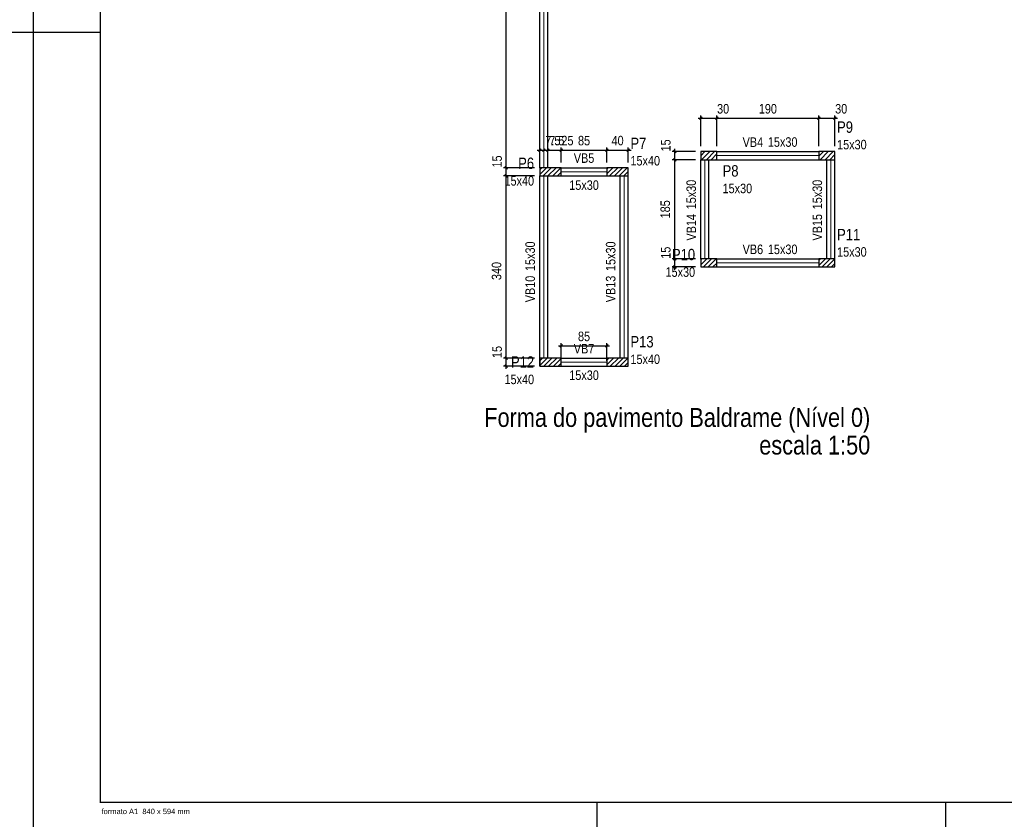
# Model space of a CAD drawing. Extents: x 1874 to 2462, y -2142 to -2023.
# Tile 16 of 74: x 1957 to 1994, y -2082 to -2052. Entities that reach past the tile are written whole.
import ezdxf

# ---------------------------------------------------------------- set-up
doc = ezdxf.new("R2010")
doc.units = 0
doc.header["$LTSCALE"] = 0.1
doc.header["$MEASUREMENT"] = 0
doc.header["$PDMODE"] = 3
doc.header["$PDSIZE"] = 0.1
doc.layers.get('0').update_dxf_attribs({"linetype": 'CONTINUOUS', "lineweight": 25})
doc.layers.get('DEFPOINTS').update_dxf_attribs({"linetype": 'CONTINUOUS', "lineweight": 25})
for name, color, linetype, lineweight in [('FO-Eixos', 5, 'CONTINUOUS', 5), ('FO-Hachuras dos pilares', 80, 'CONTINUOUS', 25), ('FO-PILARES', 160, 'CONTINUOUS', 30), ('FO-Textos das vigas', 7, 'CONTINUOUS', 25), ('FO-Textos dos pilares', 7, 'CONTINUOUS', 25), ('FO-TÍTULOS', 1, 'CONTINUOUS', 25), ('FO-VIGAS', 130, 'CONTINUOUS', 30)]:
    doc.layers.add(name, color=color, linetype=linetype, lineweight=lineweight)
for name, color, linetype in [('RVS-GER', 1, 'CONTINUOUS'), ('Simbolos', 5, 'CONTINUOUS'), ('XX-CARIMBO', 9, 'CONTINUOUS'), ('XX-FOLHA', 253, 'CONTINUOUS')]:
    doc.layers.add(name, color=color, linetype=linetype)
doc.styles.add('ArialNarrow', font='ARIALN.TTF')
doc.styles.add('Texto Carimbo', font='arial.ttf')
doc.dimstyles.new('UM_50.000000', dxfattribs={"dimtxt": 0.18, "dimasz": 0.1, "dimexe": 0.1, "dimexo": 0.2, "dimgap": 0, "dimtad": 1, "dimtih": 1, "dimtoh": 1, "dimdec": 1, "dimlfac": 50, "dimzin": 0, "dimdsep": 46, "dimtxsty": 'Standard', "dimblk": 'CLOSED', "dimblk1": 'CLOSED', "dimblk2": 'CLOSED', "dimcen": 0.09, "dimdle": 0.1, "dimadec": 1, "dimazin": 2, "dimtfac": 1, "dimtdec": 4, "dimtofl": 0, "dimtmove": 0, "dimatfit": 3, "dimldrblk": 'CLOSED', "dimfxl": 1, "dimtolj": 1, "dimarcsym": 0})
pattern_1 = [(45, (1948.9442, -2065.38578), (-0.08838835, 0.08838835), [])]
pattern_2 = [(45, (1948.9442, -2065.68578), (-0.08838835, 0.08838835), [])]

# ---------------------------------------------------------------- blocks, each defined once
blk = doc.blocks.new('_OBLIQUE')
at = {"color": 0, "linetype": 'ByBlock', "lineweight": -2}
blk.add_line((-0.5, -0.5), (0.5, 0.5), dxfattribs=at)
blk = doc.blocks.new('*D4138')
at = {"layer": 'DEFPOINTS', "color": 0, "transparency": 16777216}
for p in [(1976.544, -2057.33), (1976.694, -2057.33), (1976.694, -2057.33)]:
    blk.add_point(p, dxfattribs=at)
at = {"layer": 'FO-TÍTULOS', "color": 0, "lineweight": -2, "transparency": 16777216}
blk.add_line((1976.444, -2057.33), (1976.794, -2057.33), dxfattribs=at)
at = {"layer": 'FO-TÍTULOS', "color": 0, "lineweight": -2, "transparency": 16777216, "xscale": 0.1, "yscale": 0.1, "zscale": 0.1, "rotation": 180}
blk.add_blockref('_OBLIQUE', (1976.544, -2057.33), dxfattribs=at)
at = {"layer": 'FO-TÍTULOS', "color": 0, "lineweight": -2, "transparency": 16777216, "xscale": 0.1, "yscale": 0.1, "zscale": 0.1}
blk.add_blockref('_OBLIQUE', (1976.694, -2057.33), dxfattribs=at)
at = {"layer": 'FO-TÍTULOS', "transparency": 16777216, "insert": (1977.032, -2056.977), "char_height": 0.353, "attachment_point": 5, "rotation": 0.0057, "style": 'ArialNarrow'}
blk.add_mtext('\\A1;7.5', dxfattribs=at)
blk = doc.blocks.new('*D4139')
at = {"layer": 'DEFPOINTS', "color": 0, "transparency": 16777216}
for p in [(1976.694, -2057.33), (1976.844, -2057.33), (1976.844, -2057.33)]:
    blk.add_point(p, dxfattribs=at)
at = {"layer": 'FO-TÍTULOS', "color": 0, "lineweight": -2, "transparency": 16777216}
blk.add_line((1976.594, -2057.33), (1976.944, -2057.33), dxfattribs=at)
at = {"layer": 'FO-TÍTULOS', "color": 0, "lineweight": -2, "transparency": 16777216, "xscale": 0.1, "yscale": 0.1, "zscale": 0.1, "rotation": 180}
blk.add_blockref('_OBLIQUE', (1976.694, -2057.33), dxfattribs=at)
at = {"layer": 'FO-TÍTULOS', "color": 0, "lineweight": -2, "transparency": 16777216, "xscale": 0.1, "yscale": 0.1, "zscale": 0.1}
blk.add_blockref('_OBLIQUE', (1976.844, -2057.33), dxfattribs=at)
at = {"layer": 'FO-TÍTULOS', "transparency": 16777216, "insert": (1977.182, -2056.977), "char_height": 0.353, "attachment_point": 5, "rotation": 0.0057, "style": 'ArialNarrow'}
blk.add_mtext('\\A1;7.5', dxfattribs=at)
blk = doc.blocks.new('*D4140')
at = {"layer": 'DEFPOINTS', "color": 0, "transparency": 16777216}
for p in [(1976.844, -2057.33), (1977.344, -2057.33), (1977.344, -2057.986)]:
    blk.add_point(p, dxfattribs=at)
at = {"layer": 'FO-TÍTULOS', "color": 0, "lineweight": -2, "transparency": 16777216}
for p, q in [((1976.744, -2057.33), (1977.444, -2057.33)), ((1977.344, -2057.786), (1977.344, -2057.23))]:
    blk.add_line(p, q, dxfattribs=at)
at = {"layer": 'FO-TÍTULOS', "color": 0, "lineweight": -2, "transparency": 16777216, "xscale": 0.1, "yscale": 0.1, "zscale": 0.1, "rotation": 180}
blk.add_blockref('_OBLIQUE', (1976.844, -2057.33), dxfattribs=at)
at = {"layer": 'FO-TÍTULOS', "color": 0, "lineweight": -2, "transparency": 16777216, "xscale": 0.1, "yscale": 0.1, "zscale": 0.1}
blk.add_blockref('_OBLIQUE', (1977.344, -2057.33), dxfattribs=at)
at = {"layer": 'FO-TÍTULOS', "transparency": 16777216, "insert": (1977.576, -2056.977), "char_height": 0.353, "attachment_point": 5, "rotation": 0.0057, "style": 'ArialNarrow'}
blk.add_mtext('\\A1;25', dxfattribs=at)
blk = doc.blocks.new('*D4141')
at = {"layer": 'DEFPOINTS', "color": 0, "transparency": 16777216}
for p in [(1979.044, -2057.33), (1977.344, -2057.986), (1979.044, -2057.986)]:
    blk.add_point(p, dxfattribs=at)
at = {"layer": 'FO-TÍTULOS', "color": 0, "lineweight": -2, "transparency": 16777216}
for p, q in [((1977.244, -2057.33), (1979.144, -2057.33)), ((1977.344, -2057.786), (1977.344, -2057.23)), ((1979.044, -2057.786), (1979.044, -2057.23))]:
    blk.add_line(p, q, dxfattribs=at)
at = {"layer": 'FO-TÍTULOS', "color": 0, "lineweight": -2, "transparency": 16777216, "xscale": 0.1, "yscale": 0.1, "zscale": 0.1, "rotation": 180}
blk.add_blockref('_OBLIQUE', (1977.344, -2057.33), dxfattribs=at)
at = {"layer": 'FO-TÍTULOS', "color": 0, "lineweight": -2, "transparency": 16777216, "xscale": 0.1, "yscale": 0.1, "zscale": 0.1}
blk.add_blockref('_OBLIQUE', (1979.044, -2057.33), dxfattribs=at)
at = {"layer": 'FO-TÍTULOS', "transparency": 16777216, "insert": (1978.194, -2056.977), "char_height": 0.353, "attachment_point": 5, "rotation": 0.0057, "style": 'ArialNarrow'}
blk.add_mtext('\\A1;85', dxfattribs=at)
blk = doc.blocks.new('*D4142')
at = {"layer": 'DEFPOINTS', "color": 0, "transparency": 16777216}
for p in [(1979.844, -2057.33), (1979.044, -2057.986), (1979.844, -2057.986)]:
    blk.add_point(p, dxfattribs=at)
at = {"layer": 'FO-TÍTULOS', "color": 0, "lineweight": -2, "transparency": 16777216}
for p, q in [((1978.944, -2057.33), (1979.944, -2057.33)), ((1979.044, -2057.786), (1979.044, -2057.23)), ((1979.844, -2057.786), (1979.844, -2057.23))]:
    blk.add_line(p, q, dxfattribs=at)
at = {"layer": 'FO-TÍTULOS', "color": 0, "lineweight": -2, "transparency": 16777216, "xscale": 0.1, "yscale": 0.1, "zscale": 0.1, "rotation": 180}
blk.add_blockref('_OBLIQUE', (1979.044, -2057.33), dxfattribs=at)
at = {"layer": 'FO-TÍTULOS', "color": 0, "lineweight": -2, "transparency": 16777216, "xscale": 0.1, "yscale": 0.1, "zscale": 0.1}
blk.add_blockref('_OBLIQUE', (1979.844, -2057.33), dxfattribs=at)
at = {"layer": 'FO-TÍTULOS', "transparency": 16777216, "insert": (1979.444, -2056.977), "char_height": 0.353, "attachment_point": 5, "rotation": 0.0057, "style": 'ArialNarrow'}
blk.add_mtext('\\A1;40', dxfattribs=at)
blk = doc.blocks.new('*D4143')
at = {"layer": 'DEFPOINTS', "color": 0, "transparency": 16777216}
for p in [(1983.144, -2056.144), (1982.544, -2057.386), (1983.144, -2057.386)]:
    blk.add_point(p, dxfattribs=at)
at = {"layer": 'FO-TÍTULOS', "color": 0, "lineweight": -2, "transparency": 16777216}
for p, q in [((1982.544, -2057.186), (1982.544, -2056.044)), ((1983.144, -2057.186), (1983.144, -2056.044)), ((1982.444, -2056.144), (1983.244, -2056.144))]:
    blk.add_line(p, q, dxfattribs=at)
at = {"layer": 'FO-TÍTULOS', "color": 0, "lineweight": -2, "transparency": 16777216, "xscale": 0.1, "yscale": 0.1, "zscale": 0.1, "rotation": 180}
blk.add_blockref('_OBLIQUE', (1982.544, -2056.144), dxfattribs=at)
at = {"layer": 'FO-TÍTULOS', "color": 0, "lineweight": -2, "transparency": 16777216, "xscale": 0.1, "yscale": 0.1, "zscale": 0.1}
blk.add_blockref('_OBLIQUE', (1983.144, -2056.144), dxfattribs=at)
at = {"layer": 'FO-TÍTULOS', "transparency": 16777216, "insert": (1983.376, -2055.791), "char_height": 0.353, "attachment_point": 5, "rotation": 0.0057, "style": 'ArialNarrow'}
blk.add_mtext('\\A1;30', dxfattribs=at)
blk = doc.blocks.new('*D4144')
at = {"layer": 'DEFPOINTS', "color": 0, "transparency": 16777216}
for p in [(1986.944, -2056.144), (1983.144, -2057.386), (1986.944, -2057.386)]:
    blk.add_point(p, dxfattribs=at)
at = {"layer": 'FO-TÍTULOS', "color": 0, "lineweight": -2, "transparency": 16777216}
for p, q in [((1983.144, -2057.186), (1983.144, -2056.044)), ((1986.944, -2057.186), (1986.944, -2056.044)), ((1983.044, -2056.144), (1987.044, -2056.144))]:
    blk.add_line(p, q, dxfattribs=at)
at = {"layer": 'FO-TÍTULOS', "color": 0, "lineweight": -2, "transparency": 16777216, "xscale": 0.1, "yscale": 0.1, "zscale": 0.1, "rotation": 180}
blk.add_blockref('_OBLIQUE', (1983.144, -2056.144), dxfattribs=at)
at = {"layer": 'FO-TÍTULOS', "color": 0, "lineweight": -2, "transparency": 16777216, "xscale": 0.1, "yscale": 0.1, "zscale": 0.1}
blk.add_blockref('_OBLIQUE', (1986.944, -2056.144), dxfattribs=at)
at = {"layer": 'FO-TÍTULOS', "transparency": 16777216, "insert": (1985.044, -2055.791), "char_height": 0.353, "attachment_point": 5, "style": 'ArialNarrow'}
blk.add_mtext('\\A1;190', dxfattribs=at)
blk = doc.blocks.new('*D4145')
at = {"layer": 'DEFPOINTS', "color": 0, "transparency": 16777216}
for p in [(1987.544, -2056.144), (1986.944, -2057.386), (1987.544, -2057.386)]:
    blk.add_point(p, dxfattribs=at)
at = {"layer": 'FO-TÍTULOS', "color": 0, "lineweight": -2, "transparency": 16777216}
for p, q in [((1986.944, -2057.186), (1986.944, -2056.044)), ((1987.544, -2057.186), (1987.544, -2056.044)), ((1986.844, -2056.144), (1987.644, -2056.144))]:
    blk.add_line(p, q, dxfattribs=at)
at = {"layer": 'FO-TÍTULOS', "color": 0, "lineweight": -2, "transparency": 16777216, "xscale": 0.1, "yscale": 0.1, "zscale": 0.1, "rotation": 180}
blk.add_blockref('_OBLIQUE', (1986.944, -2056.144), dxfattribs=at)
at = {"layer": 'FO-TÍTULOS', "color": 0, "lineweight": -2, "transparency": 16777216, "xscale": 0.1, "yscale": 0.1, "zscale": 0.1}
blk.add_blockref('_OBLIQUE', (1987.544, -2056.144), dxfattribs=at)
at = {"layer": 'FO-TÍTULOS', "transparency": 16777216, "insert": (1987.776, -2055.791), "char_height": 0.353, "attachment_point": 5, "rotation": 0.0057, "style": 'ArialNarrow'}
blk.add_mtext('\\A1;30', dxfattribs=at)
blk = doc.blocks.new('*D4146')
at = {"layer": 'DEFPOINTS', "color": 0, "transparency": 16777216}
for p in [(1979.044, -2064.628), (1977.344, -2065.386), (1979.044, -2065.386)]:
    blk.add_point(p, dxfattribs=at)
at = {"layer": 'FO-TÍTULOS', "color": 0, "lineweight": -2, "transparency": 16777216}
for p, q in [((1977.244, -2064.628), (1979.144, -2064.628)), ((1977.344, -2065.186), (1977.344, -2064.528)), ((1979.044, -2065.186), (1979.044, -2064.528))]:
    blk.add_line(p, q, dxfattribs=at)
at = {"layer": 'FO-TÍTULOS', "color": 0, "lineweight": -2, "transparency": 16777216, "xscale": 0.1, "yscale": 0.1, "zscale": 0.1, "rotation": 180}
blk.add_blockref('_OBLIQUE', (1977.344, -2064.628), dxfattribs=at)
at = {"layer": 'FO-TÍTULOS', "color": 0, "lineweight": -2, "transparency": 16777216, "xscale": 0.1, "yscale": 0.1, "zscale": 0.1}
blk.add_blockref('_OBLIQUE', (1979.044, -2064.628), dxfattribs=at)
at = {"layer": 'FO-TÍTULOS', "transparency": 16777216, "insert": (1978.194, -2064.275), "char_height": 0.353, "attachment_point": 5, "style": 'ArialNarrow'}
blk.add_mtext('\\A1;85', dxfattribs=at)
blk = doc.blocks.new('*D4147')
at = {"layer": 'DEFPOINTS', "color": 0, "transparency": 16777216}
for p in [(1981.575, -2061.386), (1982.544, -2061.386), (1982.544, -2061.686)]:
    blk.add_point(p, dxfattribs=at)
at = {"layer": 'FO-TÍTULOS', "color": 0, "lineweight": -2, "transparency": 16777216}
for p, q in [((1982.344, -2061.386), (1981.475, -2061.386)), ((1981.575, -2061.786), (1981.575, -2061.286)), ((1982.344, -2061.686), (1981.475, -2061.686))]:
    blk.add_line(p, q, dxfattribs=at)
at = {"layer": 'FO-TÍTULOS', "color": 0, "lineweight": -2, "transparency": 16777216, "xscale": 0.1, "yscale": 0.1, "zscale": 0.1}
for p, rotation in [((1981.575, -2061.386), 90), ((1981.575, -2061.686), 270)]:
    blk.add_blockref('_OBLIQUE', p, dxfattribs=dict(at, rotation=rotation))
at = {"layer": 'FO-TÍTULOS', "transparency": 16777216, "insert": (1981.242, -2061.154), "char_height": 0.353, "attachment_point": 5, "rotation": 90, "style": 'ArialNarrow'}
blk.add_mtext('\\A1;15', dxfattribs=at)
blk = doc.blocks.new('*D4148')
at = {"layer": 'DEFPOINTS', "color": 0, "transparency": 16777216}
for p in [(1981.575, -2057.686), (1982.544, -2057.686), (1982.544, -2061.386)]:
    blk.add_point(p, dxfattribs=at)
at = {"layer": 'FO-TÍTULOS', "color": 0, "lineweight": -2, "transparency": 16777216}
for p, q in [((1982.344, -2057.686), (1981.475, -2057.686)), ((1981.575, -2061.486), (1981.575, -2057.586)), ((1982.344, -2061.386), (1981.475, -2061.386))]:
    blk.add_line(p, q, dxfattribs=at)
at = {"layer": 'FO-TÍTULOS', "color": 0, "lineweight": -2, "transparency": 16777216, "xscale": 0.1, "yscale": 0.1, "zscale": 0.1}
for p, rotation in [((1981.575, -2057.686), 90), ((1981.575, -2061.386), 270)]:
    blk.add_blockref('_OBLIQUE', p, dxfattribs=dict(at, rotation=rotation))
at = {"layer": 'FO-TÍTULOS', "transparency": 16777216, "insert": (1981.222, -2059.536), "char_height": 0.353, "attachment_point": 5, "rotation": 90, "style": 'ArialNarrow'}
blk.add_mtext('\\A1;185', dxfattribs=at)
blk = doc.blocks.new('*D4149')
at = {"layer": 'DEFPOINTS', "color": 0, "transparency": 16777216}
for p in [(1981.575, -2057.386), (1982.544, -2057.386), (1982.544, -2057.686)]:
    blk.add_point(p, dxfattribs=at)
at = {"layer": 'FO-TÍTULOS', "color": 0, "lineweight": -2, "transparency": 16777216}
for p, q in [((1982.344, -2057.386), (1981.475, -2057.386)), ((1981.575, -2057.786), (1981.575, -2057.286)), ((1982.344, -2057.686), (1981.475, -2057.686))]:
    blk.add_line(p, q, dxfattribs=at)
at = {"layer": 'FO-TÍTULOS', "color": 0, "lineweight": -2, "transparency": 16777216, "xscale": 0.1, "yscale": 0.1, "zscale": 0.1}
for p, rotation in [((1981.575, -2057.386), 90), ((1981.575, -2057.686), 270)]:
    blk.add_blockref('_OBLIQUE', p, dxfattribs=dict(at, rotation=rotation))
at = {"layer": 'FO-TÍTULOS', "transparency": 16777216, "insert": (1981.242, -2057.154), "char_height": 0.353, "attachment_point": 5, "rotation": 90, "style": 'ArialNarrow'}
blk.add_mtext('\\A1;15', dxfattribs=at)
blk = doc.blocks.new('*D4150')
at = {"layer": 'DEFPOINTS', "color": 0, "transparency": 16777216}
for p in [(1975.288, -2065.086), (1976.544, -2065.086), (1976.544, -2065.386)]:
    blk.add_point(p, dxfattribs=at)
at = {"layer": 'FO-TÍTULOS', "color": 0, "lineweight": -2, "transparency": 16777216}
for p, q in [((1976.344, -2065.086), (1975.188, -2065.086)), ((1975.288, -2065.486), (1975.288, -2064.986)), ((1976.344, -2065.386), (1975.188, -2065.386))]:
    blk.add_line(p, q, dxfattribs=at)
at = {"layer": 'FO-TÍTULOS', "color": 0, "lineweight": -2, "transparency": 16777216, "xscale": 0.1, "yscale": 0.1, "zscale": 0.1}
for p, rotation in [((1975.288, -2065.086), 90), ((1975.288, -2065.386), 270)]:
    blk.add_blockref('_OBLIQUE', p, dxfattribs=dict(at, rotation=rotation))
at = {"layer": 'FO-TÍTULOS', "transparency": 16777216, "insert": (1974.955, -2064.854), "char_height": 0.353, "attachment_point": 5, "rotation": 90, "style": 'ArialNarrow'}
blk.add_mtext('\\A1;15', dxfattribs=at)
blk = doc.blocks.new('*D4151')
at = {"layer": 'DEFPOINTS', "color": 0, "transparency": 16777216}
for p in [(1975.288, -2058.286), (1976.544, -2058.286), (1976.544, -2065.086)]:
    blk.add_point(p, dxfattribs=at)
at = {"layer": 'FO-TÍTULOS', "color": 0, "lineweight": -2, "transparency": 16777216}
for p, q in [((1975.288, -2065.186), (1975.288, -2058.186)), ((1976.344, -2058.286), (1975.188, -2058.286)), ((1976.344, -2065.086), (1975.188, -2065.086))]:
    blk.add_line(p, q, dxfattribs=at)
at = {"layer": 'FO-TÍTULOS', "color": 0, "lineweight": -2, "transparency": 16777216, "xscale": 0.1, "yscale": 0.1, "zscale": 0.1}
for p, rotation in [((1975.288, -2058.286), 90), ((1975.288, -2065.086), 270)]:
    blk.add_blockref('_OBLIQUE', p, dxfattribs=dict(at, rotation=rotation))
at = {"layer": 'FO-TÍTULOS', "transparency": 16777216, "insert": (1974.935, -2061.836), "char_height": 0.353, "attachment_point": 5, "rotation": 90, "style": 'ArialNarrow'}
blk.add_mtext('\\A1;340', dxfattribs=at)
blk = doc.blocks.new('*D4152')
at = {"layer": 'DEFPOINTS', "color": 0, "transparency": 16777216}
for p in [(1975.288, -2057.986), (1976.544, -2057.986), (1976.544, -2058.286)]:
    blk.add_point(p, dxfattribs=at)
at = {"layer": 'FO-TÍTULOS', "color": 0, "lineweight": -2, "transparency": 16777216}
for p, q in [((1975.288, -2058.386), (1975.288, -2057.886)), ((1976.344, -2057.986), (1975.188, -2057.986)), ((1976.344, -2058.286), (1975.188, -2058.286))]:
    blk.add_line(p, q, dxfattribs=at)
at = {"layer": 'FO-TÍTULOS', "color": 0, "lineweight": -2, "transparency": 16777216, "xscale": 0.1, "yscale": 0.1, "zscale": 0.1}
for p, rotation in [((1975.288, -2057.986), 90), ((1975.288, -2058.286), 270)]:
    blk.add_blockref('_OBLIQUE', p, dxfattribs=dict(at, rotation=rotation))
at = {"layer": 'FO-TÍTULOS', "transparency": 16777216, "insert": (1974.955, -2057.754), "char_height": 0.353, "attachment_point": 5, "rotation": 90, "style": 'ArialNarrow'}
blk.add_mtext('\\A1;15', dxfattribs=at)
blk = doc.blocks.new('*D4153')
at = {"layer": 'DEFPOINTS', "color": 0, "transparency": 16777216}
for p in [(1975.288, -2043.386), (1976.544, -2043.386), (1976.544, -2057.986)]:
    blk.add_point(p, dxfattribs=at)
at = {"layer": 'FO-TÍTULOS', "color": 0, "lineweight": -2, "transparency": 16777216}
for p, q in [((1976.344, -2043.386), (1975.188, -2043.386)), ((1975.288, -2058.086), (1975.288, -2043.286)), ((1976.344, -2057.986), (1975.188, -2057.986))]:
    blk.add_line(p, q, dxfattribs=at)
at = {"layer": 'FO-TÍTULOS', "color": 0, "lineweight": -2, "transparency": 16777216, "xscale": 0.1, "yscale": 0.1, "zscale": 0.1}
for p, rotation in [((1975.288, -2043.386), 90), ((1975.288, -2057.986), 270)]:
    blk.add_blockref('_OBLIQUE', p, dxfattribs=dict(at, rotation=rotation))
at = {"layer": 'FO-TÍTULOS', "transparency": 16777216, "insert": (1974.935, -2050.686), "char_height": 0.353, "attachment_point": 5, "rotation": 90, "style": 'ArialNarrow'}
blk.add_mtext('\\A1;730', dxfattribs=at)
blk = doc.blocks.new('Aprovacao A-1_SC')
at = {"layer": 'XX-CARIMBO', "ltscale": 0.5}
for p, q in [((0, 594), (0, 0)), ((840, 594), (840, 0))]:
    blk.add_line(p, q, dxfattribs=at)
at = {"layer": 'XX-FOLHA', "ltscale": 0.5}
for p, q in [((25, 297), (0, 297)), ((210, 10), (210, 0)), ((210, 10), (210, 0)), ((340, 10), (340, 0))]:
    blk.add_line(p, q, dxfattribs=at)
at = {"layer": 'XX-FOLHA'}
for p, q in [((25, 297), (0, 297)), ((840, 297), (830, 297)), ((840, 271.02), (840, 0))]:
    blk.add_line(p, q, dxfattribs=at)
at = {"layer": 'XX-FOLHA', "ltscale": 0.5, "const_width": 0.5}
blk.add_lwpolyline([(25, 584), (25, 10), (830, 10), (830, 584), (25, 584)], dxfattribs=at)
at = {"layer": 'RVS-GER', "style": 'Texto Carimbo'}
blk.add_text('formato A1  840 x 594 mm', height=2, dxfattribs=at).set_placement((25.5, 5.65))

msp = doc.modelspace()

# ---------------------------------------------------------------- hatches: boundary and pattern name
at = {"layer": 'FO-Hachuras dos pilares', "linetype": 'Continuous'}
h = msp.add_hatch(dxfattribs=at)
h.set_pattern_fill('ANSI31', color=256, style=0)
h.set_pattern_definition(pattern_2)
h.paths.add_polyline_path([(1982.5442, -2057.3858), (1982.5442, -2057.5358), (1982.5442, -2057.6858), (1982.8442, -2057.6858), (1983.1442, -2057.6858), (1983.1442, -2057.5358), (1983.1442, -2057.3858), (1982.8442, -2057.3858)])
h = msp.add_hatch(dxfattribs=at)
h.set_pattern_fill('ANSI31', color=256, style=0)
h.set_pattern_definition(pattern_2)
h.paths.add_polyline_path([(1986.9442, -2057.3858), (1986.9442, -2057.5358), (1986.9442, -2057.6858), (1987.2442, -2057.6858), (1987.5442, -2057.6858), (1987.5442, -2057.5358), (1987.5442, -2057.3858), (1987.2442, -2057.3858)])
h = msp.add_hatch(dxfattribs=at)
h.set_pattern_fill('ANSI31', color=256, style=0)
h.set_pattern_definition(pattern_2)
h.paths.add_polyline_path([(1976.5442, -2057.9858), (1976.5442, -2058.1358), (1976.5442, -2058.2858), (1976.9442, -2058.2858), (1977.3442, -2058.2858), (1977.3442, -2058.1358), (1977.3442, -2057.9858), (1976.9442, -2057.9858)])
h = msp.add_hatch(dxfattribs=at)
h.set_pattern_fill('ANSI31', color=256, style=0)
h.set_pattern_definition(pattern_2)
h.paths.add_polyline_path([(1979.0442, -2057.9858), (1979.0442, -2058.1358), (1979.0442, -2058.2858), (1979.4442, -2058.2858), (1979.8442, -2058.2858), (1979.8442, -2058.1358), (1979.8442, -2057.9858), (1979.4442, -2057.9858)])
h = msp.add_hatch(dxfattribs=at)
h.set_pattern_fill('ANSI31', color=256, style=0)
h.set_pattern_definition(pattern_2)
h.paths.add_polyline_path([(1982.5442, -2061.3858), (1982.5442, -2061.5358), (1982.5442, -2061.6858), (1982.8442, -2061.6858), (1983.1442, -2061.6858), (1983.1442, -2061.5358), (1983.1442, -2061.3858), (1982.8442, -2061.3858)])
h = msp.add_hatch(dxfattribs=at)
h.set_pattern_fill('ANSI31', color=256, style=0)
h.set_pattern_definition(pattern_2)
h.paths.add_polyline_path([(1986.9442, -2061.3858), (1986.9442, -2061.5358), (1986.9442, -2061.6858), (1987.2442, -2061.6858), (1987.5442, -2061.6858), (1987.5442, -2061.5358), (1987.5442, -2061.3858), (1987.2442, -2061.3858)])
h = msp.add_hatch(dxfattribs=at)
h.set_pattern_fill('ANSI31', color=256, style=0)
h.set_pattern_definition(pattern_1)
h.paths.add_polyline_path([(1976.5442, -2065.0858), (1976.5442, -2065.2358), (1976.5442, -2065.3858), (1976.9442, -2065.3858), (1977.3442, -2065.3858), (1977.3442, -2065.2358), (1977.3442, -2065.0858), (1976.9442, -2065.0858)])
h = msp.add_hatch(dxfattribs=at)
h.set_pattern_fill('ANSI31', color=256, style=0)
h.set_pattern_definition(pattern_1)
h.paths.add_polyline_path([(1979.0442, -2065.0858), (1979.0442, -2065.2358), (1979.0442, -2065.3858), (1979.4442, -2065.3858), (1979.8442, -2065.3858), (1979.8442, -2065.2358), (1979.8442, -2065.0858), (1979.4442, -2065.0858)])

# ---------------------------------------------------------------- linework, layer by layer
at = {"layer": 'FO-Eixos'}
for p, q in [((1976.6942, -2057.9858), (1976.6942, -2043.3858)), ((1982.6942, -2061.3858), (1982.6942, -2057.6858)), ((1983.1442, -2057.5358), (1986.9442, -2057.5358)), ((1987.3942, -2061.3858), (1987.3942, -2057.6858)), ((1977.3442, -2058.1358), (1979.0442, -2058.1358)), ((1976.6942, -2065.0858), (1976.6942, -2058.2858)), ((1979.6942, -2065.0858), (1979.6942, -2058.2858)), ((1983.1442, -2061.5358), (1986.9442, -2061.5358)), ((1977.3442, -2065.2358), (1979.0442, -2065.2358))]:
    msp.add_line(p, q, dxfattribs=at)
at = {"layer": 'FO-PILARES'}
for points in [[(1982.5442, -2057.3858), (1982.5442, -2057.5358), (1982.5442, -2057.6858), (1982.8442, -2057.6858), (1983.1442, -2057.6858), (1983.1442, -2057.5358), (1983.1442, -2057.3858), (1982.8442, -2057.3858), (1982.5442, -2057.3858)], [(1986.9442, -2057.3858), (1986.9442, -2057.5358), (1986.9442, -2057.6858), (1987.2442, -2057.6858), (1987.5442, -2057.6858), (1987.5442, -2057.5358), (1987.5442, -2057.3858), (1987.2442, -2057.3858), (1986.9442, -2057.3858)], [(1976.5442, -2057.9858), (1976.5442, -2058.1358), (1976.5442, -2058.2858), (1976.9442, -2058.2858), (1977.3442, -2058.2858), (1977.3442, -2058.1358), (1977.3442, -2057.9858), (1976.9442, -2057.9858), (1976.5442, -2057.9858)], [(1979.0442, -2057.9858), (1979.0442, -2058.1358), (1979.0442, -2058.2858), (1979.4442, -2058.2858), (1979.8442, -2058.2858), (1979.8442, -2058.1358), (1979.8442, -2057.9858), (1979.4442, -2057.9858), (1979.0442, -2057.9858)], [(1982.5442, -2061.3858), (1982.5442, -2061.5358), (1982.5442, -2061.6858), (1982.8442, -2061.6858), (1983.1442, -2061.6858), (1983.1442, -2061.5358), (1983.1442, -2061.3858), (1982.8442, -2061.3858), (1982.5442, -2061.3858)], [(1986.9442, -2061.3858), (1986.9442, -2061.5358), (1986.9442, -2061.6858), (1987.2442, -2061.6858), (1987.5442, -2061.6858), (1987.5442, -2061.5358), (1987.5442, -2061.3858), (1987.2442, -2061.3858), (1986.9442, -2061.3858)], [(1976.5442, -2065.0858), (1976.5442, -2065.2358), (1976.5442, -2065.3858), (1976.9442, -2065.3858), (1977.3442, -2065.3858), (1977.3442, -2065.2358), (1977.3442, -2065.0858), (1976.9442, -2065.0858), (1976.5442, -2065.0858)], [(1979.0442, -2065.0858), (1979.0442, -2065.2358), (1979.0442, -2065.3858), (1979.4442, -2065.3858), (1979.8442, -2065.3858), (1979.8442, -2065.2358), (1979.8442, -2065.0858), (1979.4442, -2065.0858), (1979.0442, -2065.0858)]]:
    msp.add_lwpolyline(points, close=True, dxfattribs=at)
at = {"layer": 'FO-VIGAS'}
for p, q in [((1976.5442, -2057.9858), (1976.5442, -2043.3858)), ((1976.8442, -2057.9858), (1976.8442, -2043.3858)), ((1983.1442, -2057.3858), (1986.9442, -2057.3858)), ((1982.5442, -2061.3858), (1982.5442, -2057.6858)), ((1982.8442, -2061.3858), (1982.8442, -2057.6858)), ((1983.1442, -2057.6858), (1986.9442, -2057.6858)), ((1987.2442, -2061.3858), (1987.2442, -2057.6858)), ((1987.5442, -2061.3858), (1987.5442, -2057.6858)), ((1977.3442, -2057.9858), (1979.0442, -2057.9858)), ((1976.5442, -2065.3858), (1976.5442, -2058.2858)), ((1976.8442, -2065.0858), (1976.8442, -2058.2858)), ((1977.3442, -2058.2858), (1979.0442, -2058.2858)), ((1979.5442, -2065.0858), (1979.5442, -2058.2858)), ((1979.8442, -2065.3858), (1979.8442, -2058.2858)), ((1983.1442, -2061.3858), (1986.9442, -2061.3858)), ((1983.1442, -2061.6858), (1986.9442, -2061.6858)), ((1977.3442, -2065.0858), (1979.0442, -2065.0858)), ((1977.3442, -2065.3858), (1979.0442, -2065.3858))]:
    msp.add_line(p, q, dxfattribs=at)
at = {"layer": 'Simbolos'}
msp.add_arc((1961.467, -2081.9027), 0.0045, 158.968, 180, dxfattribs=at)
msp.add_arc((1961.467, -2081.9027), 0.0045, 158.968, 180, dxfattribs=at)
msp.add_arc((1961.467, -2081.9027), 0.0045, 158.968, 180, dxfattribs=at)

# ---------------------------------------------------------------- block references
at = {"xscale": 0.1, "yscale": 0.1, "zscale": 0.1}
for p in [(1873.665, -2082.645), (1957.665, -2082.645)]:
    msp.add_blockref('Aprovacao A-1_SC', p, dxfattribs=at)

# ---------------------------------------------------------------- texts
at = {"layer": 'FO-Textos das vigas', "char_height": 0.353, "line_spacing_factor": 0.798, "style": 'ArialNarrow'}
for s, insert, width, attachment_point in [('VB4', (1984.8672, -2057.2093), 1.2708, 9), ('15x30', (1985.0442, -2057.2093), 2.118, 7), ('VB5', (1978.1942, -2057.8093), 1.2708, 8), ('15x30', (1978.1942, -2058.8153), 2.118, 8), ('VB6', (1984.8672, -2061.2093), 1.2708, 9), ('15x30', (1985.0442, -2061.2093), 2.118, 7), ('VB7', (1978.1942, -2064.9093), 1.2708, 8), ('15x30', (1978.1942, -2065.9003), 2.118, 8)]:
    msp.add_mtext(s, dxfattribs=dict(at, insert=insert, width=width, attachment_point=attachment_point))
at = {"layer": 'FO-Textos das vigas', "char_height": 0.353, "rotation": 90.00021, "line_spacing_factor": 0.798, "style": 'ArialNarrow'}
for s, insert, width, attachment_point in [('15x30', (1982.3677, -2059.5358), 2.118, 7), ('15x30', (1987.0677, -2059.5358), 2.118, 7), ('VB14', (1982.3677, -2059.7128), 1.6944, 9), ('VB15', (1987.0677, -2059.7128), 1.6944, 9), ('15x30', (1976.3677, -2061.8358), 2.118, 7), ('15x30', (1979.3677, -2061.8358), 2.118, 7), ('VB10', (1976.3677, -2062.0118), 1.6944, 9), ('VB13', (1979.3677, -2062.0118), 1.6944, 9)]:
    msp.add_mtext(s, dxfattribs=dict(at, insert=insert, width=width, attachment_point=attachment_point))
at = {"layer": 'FO-Textos dos pilares', "line_spacing_factor": 0.798, "style": 'ArialNarrow'}
for s, insert, char_height, width, attachment_point in [('P9', (1987.6232, -2056.689), 0.4236, 1.01664, 7), ('P7', (1979.9232, -2057.289), 0.4236, 1.01664, 7), ('15x30', (1987.6232, -2057.3063), 0.353, 2.118, 7), ('P6', (1976.3322, -2058.039), 0.4236, 1.01664, 9), ('15x40', (1979.9232, -2057.9063), 0.353, 2.118, 7), ('P8', (1983.3562, -2058.321), 0.4236, 1.01664, 7), ('15x40', (1976.3322, -2058.6563), 0.353, 2.118, 9), ('15x30', (1983.3562, -2058.9393), 0.353, 2.118, 7), ('P11', (1987.6232, -2060.689), 0.4236, 1.52496, 7), ('P10', (1982.3322, -2061.439), 0.4236, 1.52496, 9), ('15x30', (1987.6232, -2061.3063), 0.353, 2.118, 7), ('15x30', (1982.3322, -2062.0563), 0.353, 2.118, 9), ('P13', (1979.9232, -2064.689), 0.4236, 1.52496, 7), ('15x40', (1979.9232, -2065.3063), 0.353, 2.118, 7), ('P12', (1976.3322, -2065.439), 0.4236, 1.52496, 9), ('15x40', (1976.3322, -2066.0563), 0.353, 2.118, 9)]:
    msp.add_mtext(s, dxfattribs=dict(at, insert=insert, char_height=char_height, width=width, attachment_point=attachment_point))
at = {"layer": 'FO-TÍTULOS', "char_height": 0.706, "attachment_point": 9, "line_spacing_factor": 0.798, "style": 'ArialNarrow'}
for s, insert, width in [('Forma do pavimento Baldrame (Nível 0)', (1988.8592, -2067.8598), 31.3464), ('escala 1:50', (1988.8592, -2068.6858), 9.3192)]:
    msp.add_mtext(s, dxfattribs=dict(at, insert=insert, width=width))

# ---------------------------------------------------------------- dimensions: what is measured, and where the dimension line sits
at = {"layer": 'FO-TÍTULOS'}
for base, p1, p2, picture, middle in [((1975.2882, -2043.3858), (1976.5442, -2057.9858), (1976.5442, -2043.3858), '*D4153', (1974.9352, -2050.6858)), ((1981.5751, -2057.3858), (1982.5442, -2057.6858), (1982.5442, -2057.3858), '*D4149', (1981.2422, -2057.154)), ((1975.2882, -2057.9858), (1976.5442, -2058.2858), (1976.5442, -2057.9858), '*D4152', (1974.9552, -2057.754)), ((1981.5751, -2057.6858), (1982.5442, -2061.3858), (1982.5442, -2057.6858), '*D4148', (1981.2221, -2059.5358)), ((1975.2882, -2058.2858), (1976.5442, -2065.0858), (1976.5442, -2058.2858), '*D4151', (1974.9352, -2061.8358)), ((1981.5751, -2061.3858), (1982.5442, -2061.6858), (1982.5442, -2061.3858), '*D4147', (1981.2422, -2061.154)), ((1975.2882, -2065.0858), (1976.5442, -2065.3858), (1976.5442, -2065.0858), '*D4150', (1974.9552, -2064.854))]:
    dim = msp.add_linear_dim(base=base, p1=p1, p2=p2, angle=90, dimstyle='UM_50.000000', override={"dimtxt": 0.353, "dimasz": 0.1, "dimexe": 0.1, "dimexo": 0.2, "dimtad": 1, "dimtih": 0, "dimtoh": 0, "dimdec": 1, "dimlfac": 50, "dimzin": 8, "dimtxsty": 'ArialNarrow', "dimblk": 'OBLIQUE', "dimblk1": 'OBLIQUE', "dimblk2": 'OBLIQUE', "dimsah": 1, "dimdle": 0.1, "dimse1": 0, "dimse2": 0, "dimclrt": 256, "dimadec": 1, "dimazin": 3, "dimtmove": 2, "dimldrblk": 'OBLIQUE'}, dxfattribs=at)
    dim.commit()
    dim.dimension.update_dxf_attribs({"geometry": picture, "text_midpoint": middle, "dimtype": 160, "text_rotation": 90})
for base, p1, p2, override, picture, middle in [((1983.1442, -2056.1435), (1982.5442, -2057.3858), (1983.1442, -2057.3858), {"dimtxt": 0.353, "dimasz": 0.1, "dimexe": 0.1, "dimexo": 0.2, "dimtad": 1, "dimtih": 0, "dimtoh": 0, "dimdec": 1, "dimlfac": 50, "dimzin": 8, "dimtxsty": 'ArialNarrow', "dimblk": 'OBLIQUE', "dimblk1": 'OBLIQUE', "dimblk2": 'OBLIQUE', "dimsah": 1, "dimdle": 0.1, "dimse1": 0, "dimse2": 0, "dimclrt": 256, "dimadec": 1, "dimazin": 3, "dimtmove": 2, "dimldrblk": 'OBLIQUE'}, '*D4143', (1983.376, -2055.7905)), ((1987.5442, -2056.1435), (1986.9442, -2057.3858), (1987.5442, -2057.3858), {"dimtxt": 0.353, "dimasz": 0.1, "dimexe": 0.1, "dimexo": 0.2, "dimtad": 1, "dimtih": 0, "dimtoh": 0, "dimdec": 1, "dimlfac": 50, "dimzin": 8, "dimtxsty": 'ArialNarrow', "dimblk": 'OBLIQUE', "dimblk1": 'OBLIQUE', "dimblk2": 'OBLIQUE', "dimsah": 1, "dimdle": 0.1, "dimse1": 0, "dimse2": 0, "dimclrt": 256, "dimadec": 1, "dimazin": 3, "dimtmove": 2, "dimldrblk": 'OBLIQUE'}, '*D4145', (1987.776, -2055.7905)), ((1976.6942, -2057.3301), (1976.5442, -2057.3301), (1976.6942, -2057.3301), {"dimtxt": 0.353, "dimasz": 0.1, "dimexe": 0.1, "dimexo": 0.2, "dimtad": 1, "dimtih": 0, "dimtoh": 0, "dimdec": 1, "dimlfac": 50, "dimzin": 8, "dimtxsty": 'ArialNarrow', "dimblk": 'OBLIQUE', "dimblk1": 'OBLIQUE', "dimblk2": 'OBLIQUE', "dimsah": 1, "dimdle": 0.1, "dimse1": 1, "dimse2": 1, "dimclrt": 256, "dimadec": 1, "dimazin": 3, "dimtmove": 2, "dimldrblk": 'OBLIQUE'}, '*D4138', (1977.0319, -2056.9771)), ((1976.8442, -2057.3301), (1976.6942, -2057.3301), (1976.8442, -2057.3301), {"dimtxt": 0.353, "dimasz": 0.1, "dimexe": 0.1, "dimexo": 0.2, "dimtad": 1, "dimtih": 0, "dimtoh": 0, "dimdec": 1, "dimlfac": 50, "dimzin": 8, "dimtxsty": 'ArialNarrow', "dimblk": 'OBLIQUE', "dimblk1": 'OBLIQUE', "dimblk2": 'OBLIQUE', "dimsah": 1, "dimdle": 0.1, "dimse1": 1, "dimse2": 1, "dimclrt": 256, "dimadec": 1, "dimazin": 3, "dimtmove": 2, "dimldrblk": 'OBLIQUE'}, '*D4139', (1977.1819, -2056.9771)), ((1977.3442, -2057.3301), (1976.8442, -2057.3301), (1977.3442, -2057.9858), {"dimtxt": 0.353, "dimasz": 0.1, "dimexe": 0.1, "dimexo": 0.2, "dimtad": 1, "dimtih": 0, "dimtoh": 0, "dimdec": 1, "dimlfac": 50, "dimzin": 8, "dimtxsty": 'ArialNarrow', "dimblk": 'OBLIQUE', "dimblk1": 'OBLIQUE', "dimblk2": 'OBLIQUE', "dimsah": 1, "dimdle": 0.1, "dimse1": 1, "dimse2": 0, "dimclrt": 256, "dimadec": 1, "dimazin": 3, "dimtmove": 2, "dimldrblk": 'OBLIQUE'}, '*D4140', (1977.576, -2056.9771)), ((1979.0442, -2057.3301), (1977.3442, -2057.9858), (1979.0442, -2057.9858), {"dimtxt": 0.353, "dimasz": 0.1, "dimexe": 0.1, "dimexo": 0.2, "dimtad": 1, "dimtih": 0, "dimtoh": 0, "dimdec": 1, "dimlfac": 50, "dimzin": 8, "dimtxsty": 'ArialNarrow', "dimblk": 'OBLIQUE', "dimblk1": 'OBLIQUE', "dimblk2": 'OBLIQUE', "dimsah": 1, "dimdle": 0.1, "dimse1": 0, "dimse2": 0, "dimclrt": 256, "dimadec": 1, "dimazin": 3, "dimtmove": 2, "dimldrblk": 'OBLIQUE'}, '*D4141', (1978.1942, -2056.9771)), ((1979.8442, -2057.3301), (1979.0442, -2057.9858), (1979.8442, -2057.9858), {"dimtxt": 0.353, "dimasz": 0.1, "dimexe": 0.1, "dimexo": 0.2, "dimtad": 1, "dimtih": 0, "dimtoh": 0, "dimdec": 1, "dimlfac": 50, "dimzin": 8, "dimtxsty": 'ArialNarrow', "dimblk": 'OBLIQUE', "dimblk1": 'OBLIQUE', "dimblk2": 'OBLIQUE', "dimsah": 1, "dimdle": 0.1, "dimse1": 0, "dimse2": 0, "dimclrt": 256, "dimadec": 1, "dimazin": 3, "dimtmove": 2, "dimldrblk": 'OBLIQUE'}, '*D4142', (1979.4442, -2056.9771))]:
    dim = msp.add_linear_dim(base=base, p1=p1, p2=p2, dimstyle='UM_50.000000', override=override, dxfattribs=at)
    dim.commit()
    dim.dimension.update_dxf_attribs({"geometry": picture, "text_midpoint": middle, "dimtype": 160, "text_rotation": 0.00573})
for base, p1, p2, picture, middle in [((1986.9442, -2056.1435), (1983.1442, -2057.3858), (1986.9442, -2057.3858), '*D4144', (1985.0442, -2055.7905)), ((1979.0442, -2064.6278), (1977.3442, -2065.3858), (1979.0442, -2065.3858), '*D4146', (1978.1942, -2064.2748))]:
    dim = msp.add_linear_dim(base=base, p1=p1, p2=p2, dimstyle='UM_50.000000', override={"dimtxt": 0.353, "dimasz": 0.1, "dimexe": 0.1, "dimexo": 0.2, "dimtad": 1, "dimtih": 0, "dimtoh": 0, "dimdec": 1, "dimlfac": 50, "dimzin": 8, "dimtxsty": 'ArialNarrow', "dimblk": 'OBLIQUE', "dimblk1": 'OBLIQUE', "dimblk2": 'OBLIQUE', "dimsah": 1, "dimdle": 0.1, "dimse1": 0, "dimse2": 0, "dimclrt": 256, "dimadec": 1, "dimazin": 3, "dimtmove": 2, "dimldrblk": 'OBLIQUE'}, dxfattribs=at)
    dim.commit()
    dim.dimension.update_dxf_attribs({"geometry": picture, "text_midpoint": middle, "dimtype": 160})

doc.saveas('drawing.dxf')
